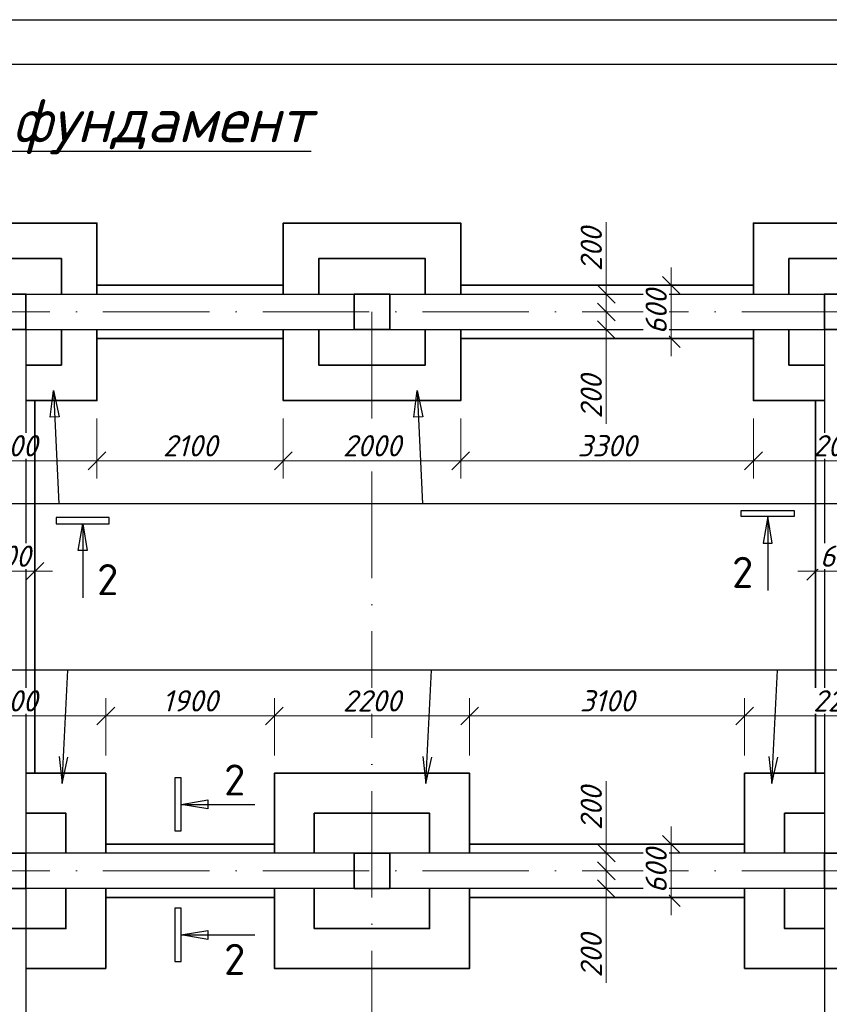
# Model space of a CAD drawing. Header units: millimetres. Extents: x 363306 to 7757304, y 1022887 to 1207196.
# Tile 17 of 256: x 491973 to 501098, y 1077581 to 1088678. Entities that reach past the tile are written whole.
import ezdxf

# ---------------------------------------------------------------- set-up
doc = ezdxf.new("R2010")
doc.units = ezdxf.units.MM
doc.linetypes.add('ACAD_ISO10W100', pattern=[18, 12, -3, 0, -3])
doc.layers.add('kcd_tx', color=7, linetype='Continuous')
doc.layers.add('O3SAD', color=1, linetype='Continuous')
doc.layers.add('размеры', color=12, linetype='Continuous', lineweight=15)
doc.styles.get("Standard").update_dxf_attribs({"font": 'isocpeui.ttf'})
doc.styles.add('WMF-Times New Roman0', font='times.ttf')
doc.dimstyles.new('Санжар', dxfattribs={"dimtxt": 240, "dimasz": 200, "dimexe": 200, "dimexo": 200, "dimgap": 50, "dimtad": 1, "dimdec": 0, "dimtxsty": 'Standard', "dimblk": 'OBLIQUE', "dimcen": 2.5, "dimdle": 200, "dimclrd": 152, "dimclre": 152, "dimclrt": 152, "dimadec": 0, "dimazin": 0, "dimtfac": 1, "dimtdec": 0, "dimtmove": 0, "dimatfit": 3, "dimldrblk": 'OBLIQUE', "dimfxl": 0, "dimlwd": 0, "dimlwe": 0, "dimarcsym": 0})

# ---------------------------------------------------------------- blocks, each defined once
blk = doc.blocks.new('_Oblique')
at = {"color": 0, "linetype": 'ByBlock', "lineweight": -2}
blk.add_line((-0.5, -0.5), (0.5, 0.5), dxfattribs=at)
blk = doc.blocks.new('*D221')
at = {"lineweight": 0, "transparency": 16777216}
for p, q in [((490844, 1084185), (490844, 1083506)), ((492844, 1084185), (492844, 1083506)), ((490644, 1083706), (493044, 1083706))]:
    blk.add_line(p, q, dxfattribs=at)
at = {"layer": 'Defpoints', "color": 0, "lineweight": 25, "transparency": 16777216}
for p in [(490844, 1084385), (492844, 1084385), (492844, 1083706)]:
    blk.add_point(p, dxfattribs=at)
at = {"lineweight": 0, "transparency": 16777216, "xscale": 200, "yscale": 200, "zscale": 200, "rotation": 180}
blk.add_blockref('_Oblique', (490844, 1083706), dxfattribs=at)
at = {"lineweight": 0, "transparency": 16777216, "xscale": 200, "yscale": 200, "zscale": 200}
blk.add_blockref('_Oblique', (492844, 1083706), dxfattribs=at)
at = {"lineweight": 0, "transparency": 16777216, "insert": (491844, 1083876), "char_height": 240, "attachment_point": 5, "bg_fill": 3, "box_fill_scale": 1.1, "bg_fill_color": 256, "bg_fill_true_color": 13158600, "bg_fill_transparency": 0}
blk.add_mtext('2000', dxfattribs=at)
blk = doc.blocks.new('*D222')
at = {"lineweight": 0, "transparency": 16777216}
for p, q in [((492844, 1084185), (492844, 1083506)), ((494944, 1084185), (494944, 1083506)), ((492644, 1083706), (495144, 1083706))]:
    blk.add_line(p, q, dxfattribs=at)
at = {"layer": 'Defpoints', "color": 0, "lineweight": 25, "transparency": 16777216}
for p in [(492844, 1084385), (494944, 1084385), (494944, 1083706)]:
    blk.add_point(p, dxfattribs=at)
at = {"lineweight": 0, "transparency": 16777216, "xscale": 200, "yscale": 200, "zscale": 200, "rotation": 180}
blk.add_blockref('_Oblique', (492844, 1083706), dxfattribs=at)
at = {"lineweight": 0, "transparency": 16777216, "xscale": 200, "yscale": 200, "zscale": 200}
blk.add_blockref('_Oblique', (494944, 1083706), dxfattribs=at)
at = {"lineweight": 0, "transparency": 16777216, "insert": (493894, 1083876), "char_height": 240, "attachment_point": 5, "bg_fill": 3, "box_fill_scale": 1.1, "bg_fill_color": 256, "bg_fill_true_color": 13158600, "bg_fill_transparency": 0}
blk.add_mtext('2100', dxfattribs=at)
blk = doc.blocks.new('*D223')
at = {"lineweight": 0, "transparency": 16777216}
for p, q in [((494944, 1084185), (494944, 1083506)), ((496944, 1084185), (496944, 1083506)), ((494744, 1083706), (497144, 1083706))]:
    blk.add_line(p, q, dxfattribs=at)
at = {"layer": 'Defpoints', "color": 0, "lineweight": 25, "transparency": 16777216}
for p in [(494944, 1084385), (496944, 1084385), (496944, 1083706)]:
    blk.add_point(p, dxfattribs=at)
at = {"lineweight": 0, "transparency": 16777216, "xscale": 200, "yscale": 200, "zscale": 200, "rotation": 180}
blk.add_blockref('_Oblique', (494944, 1083706), dxfattribs=at)
at = {"lineweight": 0, "transparency": 16777216, "xscale": 200, "yscale": 200, "zscale": 200}
blk.add_blockref('_Oblique', (496944, 1083706), dxfattribs=at)
at = {"lineweight": 0, "transparency": 16777216, "insert": (495944, 1083876), "char_height": 240, "attachment_point": 5, "bg_fill": 3, "box_fill_scale": 1.1, "bg_fill_color": 256, "bg_fill_true_color": 13158600, "bg_fill_transparency": 0}
blk.add_mtext('2000', dxfattribs=at)
blk = doc.blocks.new('*D224')
at = {"lineweight": 0, "transparency": 16777216}
for p, q in [((496944, 1084185), (496944, 1083506)), ((500244, 1084185), (500244, 1083506)), ((496744, 1083706), (500444, 1083706))]:
    blk.add_line(p, q, dxfattribs=at)
at = {"layer": 'Defpoints', "color": 0, "lineweight": 25, "transparency": 16777216}
for p in [(496944, 1084385), (500244, 1084385), (500244, 1083706)]:
    blk.add_point(p, dxfattribs=at)
at = {"lineweight": 0, "transparency": 16777216, "xscale": 200, "yscale": 200, "zscale": 200, "rotation": 180}
blk.add_blockref('_Oblique', (496944, 1083706), dxfattribs=at)
at = {"lineweight": 0, "transparency": 16777216, "xscale": 200, "yscale": 200, "zscale": 200}
blk.add_blockref('_Oblique', (500244, 1083706), dxfattribs=at)
at = {"lineweight": 0, "transparency": 16777216, "insert": (498594, 1083876), "char_height": 240, "attachment_point": 5, "bg_fill": 3, "box_fill_scale": 1.1, "bg_fill_color": 256, "bg_fill_true_color": 13158600, "bg_fill_transparency": 0}
blk.add_mtext('3300', dxfattribs=at)
blk = doc.blocks.new('*D225')
at = {"lineweight": 0, "transparency": 16777216}
for p, q in [((500244, 1084185), (500244, 1083506)), ((502244, 1084185), (502244, 1083506)), ((500044, 1083706), (502444, 1083706))]:
    blk.add_line(p, q, dxfattribs=at)
at = {"layer": 'Defpoints', "color": 0, "lineweight": 25, "transparency": 16777216}
for p in [(500244, 1084385), (502244, 1084385), (502244, 1083706)]:
    blk.add_point(p, dxfattribs=at)
at = {"lineweight": 0, "transparency": 16777216, "xscale": 200, "yscale": 200, "zscale": 200, "rotation": 180}
blk.add_blockref('_Oblique', (500244, 1083706), dxfattribs=at)
at = {"lineweight": 0, "transparency": 16777216, "xscale": 200, "yscale": 200, "zscale": 200}
blk.add_blockref('_Oblique', (502244, 1083706), dxfattribs=at)
at = {"lineweight": 0, "transparency": 16777216, "insert": (501244, 1083876), "char_height": 240, "attachment_point": 5, "bg_fill": 3, "box_fill_scale": 1.1, "bg_fill_color": 256, "bg_fill_true_color": 13158600, "bg_fill_transparency": 0}
blk.add_mtext('2000', dxfattribs=at)
blk = doc.blocks.new('*D239')
at = {"lineweight": 0, "transparency": 16777216}
for p, q in [((490744, 1080385), (490744, 1081031)), ((492944, 1080385), (492944, 1081031)), ((490544, 1080831), (493144, 1080831))]:
    blk.add_line(p, q, dxfattribs=at)
at = {"layer": 'Defpoints', "color": 0, "lineweight": 25, "transparency": 16777216}
for p in [(492944, 1080831), (490744, 1080185), (492944, 1080185)]:
    blk.add_point(p, dxfattribs=at)
at = {"lineweight": 0, "transparency": 16777216, "xscale": 200, "yscale": 200, "zscale": 200, "rotation": 180}
blk.add_blockref('_Oblique', (490744, 1080831), dxfattribs=at)
at = {"lineweight": 0, "transparency": 16777216, "xscale": 200, "yscale": 200, "zscale": 200}
blk.add_blockref('_Oblique', (492944, 1080831), dxfattribs=at)
at = {"lineweight": 0, "transparency": 16777216, "insert": (491844, 1081001), "char_height": 240, "attachment_point": 5, "bg_fill": 3, "box_fill_scale": 1.1, "bg_fill_color": 256, "bg_fill_true_color": 13158600, "bg_fill_transparency": 0}
blk.add_mtext('2200', dxfattribs=at)
blk = doc.blocks.new('*D240')
at = {"lineweight": 0, "transparency": 16777216}
for p, q in [((492944, 1080385), (492944, 1081031)), ((494844, 1080385), (494844, 1081031)), ((492744, 1080831), (495044, 1080831))]:
    blk.add_line(p, q, dxfattribs=at)
at = {"layer": 'Defpoints', "color": 0, "lineweight": 25, "transparency": 16777216}
for p in [(494844, 1080831), (492944, 1080185), (494844, 1080185)]:
    blk.add_point(p, dxfattribs=at)
at = {"lineweight": 0, "transparency": 16777216, "xscale": 200, "yscale": 200, "zscale": 200, "rotation": 180}
blk.add_blockref('_Oblique', (492944, 1080831), dxfattribs=at)
at = {"lineweight": 0, "transparency": 16777216, "xscale": 200, "yscale": 200, "zscale": 200}
blk.add_blockref('_Oblique', (494844, 1080831), dxfattribs=at)
at = {"lineweight": 0, "transparency": 16777216, "insert": (493894, 1081001), "char_height": 240, "attachment_point": 5, "bg_fill": 3, "box_fill_scale": 1.1, "bg_fill_color": 256, "bg_fill_true_color": 13158600, "bg_fill_transparency": 0}
blk.add_mtext('1900', dxfattribs=at)
blk = doc.blocks.new('*D241')
at = {"lineweight": 0, "transparency": 16777216}
for p, q in [((494844, 1080385), (494844, 1081031)), ((497044, 1080385), (497044, 1081031)), ((494644, 1080831), (497244, 1080831))]:
    blk.add_line(p, q, dxfattribs=at)
at = {"layer": 'Defpoints', "color": 0, "lineweight": 25, "transparency": 16777216}
for p in [(497044, 1080831), (494844, 1080185), (497044, 1080185)]:
    blk.add_point(p, dxfattribs=at)
at = {"lineweight": 0, "transparency": 16777216, "xscale": 200, "yscale": 200, "zscale": 200, "rotation": 180}
blk.add_blockref('_Oblique', (494844, 1080831), dxfattribs=at)
at = {"lineweight": 0, "transparency": 16777216, "xscale": 200, "yscale": 200, "zscale": 200}
blk.add_blockref('_Oblique', (497044, 1080831), dxfattribs=at)
at = {"lineweight": 0, "transparency": 16777216, "insert": (495944, 1081001), "char_height": 240, "attachment_point": 5, "bg_fill": 3, "box_fill_scale": 1.1, "bg_fill_color": 256, "bg_fill_true_color": 13158600, "bg_fill_transparency": 0}
blk.add_mtext('2200', dxfattribs=at)
blk = doc.blocks.new('*D242')
at = {"lineweight": 0, "transparency": 16777216}
for p, q in [((497044, 1080385), (497044, 1081031)), ((500144, 1080385), (500144, 1081031)), ((496844, 1080831), (500344, 1080831))]:
    blk.add_line(p, q, dxfattribs=at)
at = {"layer": 'Defpoints', "color": 0, "lineweight": 25, "transparency": 16777216}
for p in [(500144, 1080831), (497044, 1080185), (500144, 1080185)]:
    blk.add_point(p, dxfattribs=at)
at = {"lineweight": 0, "transparency": 16777216, "xscale": 200, "yscale": 200, "zscale": 200, "rotation": 180}
blk.add_blockref('_Oblique', (497044, 1080831), dxfattribs=at)
at = {"lineweight": 0, "transparency": 16777216, "xscale": 200, "yscale": 200, "zscale": 200}
blk.add_blockref('_Oblique', (500144, 1080831), dxfattribs=at)
at = {"lineweight": 0, "transparency": 16777216, "insert": (498594, 1081001), "char_height": 240, "attachment_point": 5, "bg_fill": 3, "box_fill_scale": 1.1, "bg_fill_color": 256, "bg_fill_true_color": 13158600, "bg_fill_transparency": 0}
blk.add_mtext('3100', dxfattribs=at)
blk = doc.blocks.new('*D258')
at = {"layer": 'Defpoints', "color": 0, "lineweight": 25, "transparency": 16777216}
for p in [(498154, 1079085), (498585, 1079085), (498154, 1078885)]:
    blk.add_point(p, dxfattribs=at)
at = {"layer": 'kcd_tx', "lineweight": 0, "transparency": 16777216}
for p, q in [((498354, 1079085), (498785, 1079085)), ((498585, 1079085), (498585, 1078685)), ((498354, 1078885), (498785, 1078885)), ((498585, 1078885), (498585, 1077823))]:
    blk.add_line(p, q, dxfattribs=at)
at = {"layer": 'kcd_tx', "lineweight": 0, "transparency": 16777216, "xscale": 200, "yscale": 200, "zscale": 200}
for p, rotation in [((498585, 1079085), 90), ((498585, 1078885), 270)]:
    blk.add_blockref('_Oblique', p, dxfattribs=dict(at, rotation=rotation))
at = {"layer": 'kcd_tx', "lineweight": 40, "transparency": 16777216, "insert": (498415, 1078128), "char_height": 240, "attachment_point": 5, "rotation": 90, "bg_fill": 3, "box_fill_scale": 1.1, "bg_fill_color": 256, "bg_fill_true_color": 13158600, "bg_fill_transparency": 0}
blk.add_mtext('200', dxfattribs=at)
blk = doc.blocks.new('*D259')
at = {"layer": 'Defpoints', "color": 0, "lineweight": 25, "transparency": 16777216}
for p in [(498266, 1079285), (498585, 1079285), (498154, 1079085)]:
    blk.add_point(p, dxfattribs=at)
at = {"layer": 'kcd_tx', "lineweight": 0, "transparency": 16777216}
for p, q in [((498585, 1079285), (498585, 1080095)), ((498466, 1079285), (498785, 1079285)), ((498585, 1078885), (498585, 1079285)), ((498354, 1079085), (498785, 1079085))]:
    blk.add_line(p, q, dxfattribs=at)
at = {"layer": 'kcd_tx', "lineweight": 0, "transparency": 16777216, "xscale": 200, "yscale": 200, "zscale": 200}
for p, rotation in [((498585, 1079285), 90), ((498585, 1079085), 270)]:
    blk.add_blockref('_Oblique', p, dxfattribs=dict(at, rotation=rotation))
at = {"layer": 'kcd_tx', "lineweight": 40, "transparency": 16777216, "insert": (498415, 1079790), "char_height": 240, "attachment_point": 5, "rotation": 90, "bg_fill": 3, "box_fill_scale": 1.1, "bg_fill_color": 256, "bg_fill_true_color": 13158600, "bg_fill_transparency": 0}
blk.add_mtext('200', dxfattribs=at)
blk = doc.blocks.new('*D260')
at = {"layer": 'Defpoints', "color": 0, "lineweight": 25, "transparency": 16777216}
for p in [(498154, 1085385), (498585, 1085385), (498154, 1085185)]:
    blk.add_point(p, dxfattribs=at)
at = {"layer": 'kcd_tx', "lineweight": 0, "transparency": 16777216}
for p, q in [((498354, 1085385), (498785, 1085385)), ((498585, 1085385), (498585, 1084985)), ((498354, 1085185), (498785, 1085185)), ((498585, 1085185), (498585, 1084123))]:
    blk.add_line(p, q, dxfattribs=at)
at = {"layer": 'kcd_tx', "lineweight": 0, "transparency": 16777216, "xscale": 200, "yscale": 200, "zscale": 200}
for p, rotation in [((498585, 1085385), 90), ((498585, 1085185), 270)]:
    blk.add_blockref('_Oblique', p, dxfattribs=dict(at, rotation=rotation))
at = {"layer": 'kcd_tx', "lineweight": 40, "transparency": 16777216, "insert": (498415, 1084428), "char_height": 240, "attachment_point": 5, "rotation": 90, "bg_fill": 3, "box_fill_scale": 1.1, "bg_fill_color": 256, "bg_fill_true_color": 13158600, "bg_fill_transparency": 0}
blk.add_mtext('200', dxfattribs=at)
blk = doc.blocks.new('*D261')
at = {"layer": 'Defpoints', "color": 0, "lineweight": 25, "transparency": 16777216}
for p in [(498266, 1085585), (498585, 1085585), (498154, 1085385)]:
    blk.add_point(p, dxfattribs=at)
at = {"layer": 'kcd_tx', "lineweight": 0, "transparency": 16777216}
for p, q in [((498585, 1085585), (498585, 1086395)), ((498466, 1085585), (498785, 1085585)), ((498585, 1085185), (498585, 1085585)), ((498354, 1085385), (498785, 1085385))]:
    blk.add_line(p, q, dxfattribs=at)
at = {"layer": 'kcd_tx', "lineweight": 0, "transparency": 16777216, "xscale": 200, "yscale": 200, "zscale": 200}
for p, rotation in [((498585, 1085585), 90), ((498585, 1085385), 270)]:
    blk.add_blockref('_Oblique', p, dxfattribs=dict(at, rotation=rotation))
at = {"layer": 'kcd_tx', "lineweight": 40, "transparency": 16777216, "insert": (498415, 1086090), "char_height": 240, "attachment_point": 5, "rotation": 90, "bg_fill": 3, "box_fill_scale": 1.1, "bg_fill_color": 256, "bg_fill_true_color": 13158600, "bg_fill_transparency": 0}
blk.add_mtext('200', dxfattribs=at)
blk = doc.blocks.new('*D201')
at = {"layer": 'Defpoints', "color": 0, "lineweight": 25, "transparency": 16777216}
for p in [(499317, 1085685), (499535, 1085685, 0), (499535, 1085085, 0)]:
    blk.add_point(p, dxfattribs=at)
at = {"layer": 'kcd_tx', "lineweight": 0, "transparency": 16777216}
for p, q in [((499317, 1084885), (499317, 1085885)), ((499335, 1085685), (499117, 1085685)), ((499335, 1085085), (499117, 1085085))]:
    blk.add_line(p, q, dxfattribs=at)
at = {"layer": 'kcd_tx', "lineweight": 0, "transparency": 16777216, "xscale": 200, "yscale": 200, "zscale": 200}
for p, rotation in [((499317, 1085685), 90), ((499317, 1085085), 270)]:
    blk.add_blockref('_Oblique', p, dxfattribs=dict(at, rotation=rotation))
at = {"layer": 'kcd_tx', "lineweight": 40, "transparency": 16777216, "insert": (499147, 1085385), "char_height": 240, "attachment_point": 5, "rotation": 90, "bg_fill": 3, "box_fill_scale": 1.1, "bg_fill_color": 256, "bg_fill_true_color": 13158600, "bg_fill_transparency": 0}
blk.add_mtext('600', dxfattribs=at)
blk = doc.blocks.new('*D203')
at = {"layer": 'Defpoints', "color": 0, "lineweight": 25, "transparency": 16777216}
for p in [(499317, 1079385), (499535, 1079385, 0), (499535, 1078785, 0)]:
    blk.add_point(p, dxfattribs=at)
at = {"layer": 'kcd_tx', "lineweight": 0, "transparency": 16777216}
for p, q in [((499317, 1078585), (499317, 1079585)), ((499335, 1079385), (499117, 1079385)), ((499335, 1078785), (499117, 1078785))]:
    blk.add_line(p, q, dxfattribs=at)
at = {"layer": 'kcd_tx', "lineweight": 0, "transparency": 16777216, "xscale": 200, "yscale": 200, "zscale": 200}
for p, rotation in [((499317, 1079385), 90), ((499317, 1078785), 270)]:
    blk.add_blockref('_Oblique', p, dxfattribs=dict(at, rotation=rotation))
at = {"layer": 'kcd_tx', "lineweight": 40, "transparency": 16777216, "insert": (499147, 1079085), "char_height": 240, "attachment_point": 5, "rotation": 90, "bg_fill": 3, "box_fill_scale": 1.1, "bg_fill_color": 256, "bg_fill_true_color": 13158600, "bg_fill_transparency": 0}
blk.add_mtext('600', dxfattribs=at)
blk = doc.blocks.new('*D213')
at = {"layer": 'Defpoints', "color": 0, "lineweight": 25, "transparency": 16777216}
blk.add_point((492144, 1082462), dxfattribs=at)
at = {"layer": 'kcd_tx', "lineweight": 0, "transparency": 16777216}
for p, q in [((491344, 1082462), (492344, 1082462)), ((491544, 1082463), (491544, 1082262)), ((492144, 1082463), (492144, 1082262))]:
    blk.add_line(p, q, dxfattribs=at)
at = {"layer": 'kcd_tx', "lineweight": 0, "transparency": 16777216, "xscale": 200, "yscale": 200, "zscale": 200, "rotation": 180}
blk.add_blockref('_Oblique', (491544, 1082462), dxfattribs=at)
at = {"layer": 'kcd_tx', "lineweight": 0, "transparency": 16777216, "xscale": 200, "yscale": 200, "zscale": 200}
blk.add_blockref('_Oblique', (492144, 1082462), dxfattribs=at)
at = {"layer": 'kcd_tx', "lineweight": 25, "transparency": 16777216, "insert": (491844, 1082632), "char_height": 240, "attachment_point": 5, "bg_fill": 3, "box_fill_scale": 1.1, "bg_fill_color": 256, "bg_fill_true_color": 13158600, "bg_fill_transparency": 0}
blk.add_mtext('600', dxfattribs=at)
at = {"layer": 'Defpoints', "color": 0, "lineweight": 25, "transparency": 16777216}
for p in [(491544, 1082775, 0), (492144, 1082775, 0)]:
    blk.add_point(p, dxfattribs=at)
blk = doc.blocks.new('*D214')
at = {"layer": 'Defpoints', "color": 0, "lineweight": 25, "transparency": 16777216}
blk.add_point((501544, 1082462), dxfattribs=at)
at = {"layer": 'kcd_tx', "lineweight": 0, "transparency": 16777216}
for p, q in [((500744, 1082462), (501744, 1082462)), ((500944, 1082463), (500944, 1082262)), ((501544, 1082463), (501544, 1082262))]:
    blk.add_line(p, q, dxfattribs=at)
at = {"layer": 'kcd_tx', "lineweight": 0, "transparency": 16777216, "xscale": 200, "yscale": 200, "zscale": 200, "rotation": 180}
blk.add_blockref('_Oblique', (500944, 1082462), dxfattribs=at)
at = {"layer": 'kcd_tx', "lineweight": 0, "transparency": 16777216, "xscale": 200, "yscale": 200, "zscale": 200}
blk.add_blockref('_Oblique', (501544, 1082462), dxfattribs=at)
at = {"layer": 'kcd_tx', "lineweight": 25, "transparency": 16777216, "insert": (501244, 1082632), "char_height": 240, "attachment_point": 5, "bg_fill": 3, "box_fill_scale": 1.1, "bg_fill_color": 256, "bg_fill_true_color": 13158600, "bg_fill_transparency": 0}
blk.add_mtext('600', dxfattribs=at)
at = {"layer": 'Defpoints', "color": 0, "lineweight": 25, "transparency": 16777216}
for p in [(500944, 1082775, 0), (501544, 1082775, 0)]:
    blk.add_point(p, dxfattribs=at)
blk = doc.blocks.new('*D234')
at = {"lineweight": 0, "transparency": 16777216}
for p, q in [((500144, 1080385), (500144, 1081031)), ((502344, 1080385), (502344, 1081031)), ((499944, 1080831), (502544, 1080831))]:
    blk.add_line(p, q, dxfattribs=at)
at = {"layer": 'Defpoints', "color": 0, "lineweight": 25, "transparency": 16777216}
for p in [(502344, 1080831), (500144, 1080185), (502344, 1080185)]:
    blk.add_point(p, dxfattribs=at)
at = {"lineweight": 0, "transparency": 16777216, "xscale": 200, "yscale": 200, "zscale": 200, "rotation": 180}
blk.add_blockref('_Oblique', (500144, 1080831), dxfattribs=at)
at = {"lineweight": 0, "transparency": 16777216, "xscale": 200, "yscale": 200, "zscale": 200}
blk.add_blockref('_Oblique', (502344, 1080831), dxfattribs=at)
at = {"lineweight": 25, "transparency": 16777216, "insert": (501244, 1081001), "char_height": 240, "attachment_point": 5, "bg_fill": 3, "box_fill_scale": 1.1, "bg_fill_color": 256, "bg_fill_true_color": 13158600, "bg_fill_transparency": 0}
blk.add_mtext('2200', dxfattribs=at)

msp = doc.modelspace()

# ---------------------------------------------------------------- linework, layer by layer
at = {"lineweight": 30, "ltscale": 100}
for p, q in [((492043.503, 1085584.834), (495743.503, 1085584.834)), ((492043.503, 1085184.834), (495743.503, 1085184.834)), ((492043.503, 1085184.834), (492043.503, 1079284.834)), ((496143.503, 1085184.834), (501043.503, 1085184.834)), ((501043.503, 1085184.834), (501043.503, 1079284.834)), ((495743.503, 1079284.834), (492043.503, 1079284.834)), ((501043.503, 1079284.834), (496143.503, 1079284.834)), ((495743.503, 1078884.834), (492043.503, 1078884.834)), ((501043.503, 1078884.834), (496143.503, 1078884.834))]:
    msp.add_line(p, q, dxfattribs=at)
at = {"color": 1, "linetype": 'ACAD_ISO10W100', "lineweight": 9, "ltscale": 100}
for p, q in [((474910.453, 1085384.834), (504643.503, 1085384.834)), ((495943.503, 1085384.834), (495943.503, 1066657.115)), ((474910.453, 1079084.834), (504643.503, 1079084.834))]:
    msp.add_line(p, q, dxfattribs=at)
at = {"linetype": 'Continuous', "lineweight": 25}
for p, q in [((500103.964, 1083078.245), (500103.964, 1083148.245)), ((500103.964, 1083148.245), (500703.964, 1083148.245)), ((500703.964, 1083078.245), (500103.964, 1083078.245)), ((500403.964, 1083078.245), (500353.686, 1082777.795)), ((500454.242, 1082777.795), (500403.964, 1083078.245)), ((500703.964, 1083148.245), (500703.964, 1083078.245)), ((492983.042, 1083066.485), (492383.042, 1083066.485)), ((492383.042, 1083066.485), (492383.042, 1082996.485)), ((492383.042, 1082996.485), (492983.042, 1082996.485)), ((492632.764, 1082696.035), (492683.042, 1082996.485)), ((492683.042, 1082996.485), (492733.32, 1082696.035)), ((492983.042, 1082996.485), (492983.042, 1083066.485)), ((500353.686, 1082777.795), (500454.242, 1082777.795)), ((492733.32, 1082696.035), (492632.764, 1082696.035)), ((493791.729, 1079834.615), (494092.179, 1079884.893)), ((494092.179, 1079884.893), (494092.179, 1079784.337)), ((494092.179, 1079784.337), (493791.729, 1079834.615)), ((493721.729, 1079534.615), (493791.729, 1079534.615)), ((493791.729, 1078662.783), (493721.729, 1078662.783)), ((493721.729, 1078662.783), (493721.729, 1078062.783)), ((493791.729, 1078062.783), (493791.729, 1078662.783)), ((493791.729, 1078362.783), (494092.179, 1078413.061)), ((494092.179, 1078413.061), (494092.179, 1078312.505)), ((494092.179, 1078312.505), (493791.729, 1078362.783)), ((493721.729, 1078062.783), (493791.729, 1078062.783))]:
    msp.add_line(p, q, dxfattribs=at)
at = {"color": 5, "lineweight": 30, "ltscale": 100}
msp.add_line((501043.503, 1078884.834), (501043.503, 1076284.834), dxfattribs=at)
at = {"color": 5, "lineweight": 25, "ltscale": 100}
for points in [[(507660.09, 1083221.911), (479613.786, 1083221.911)], [(507760.09, 1081347.757), (479713.786, 1081347.757)]]:
    msp.add_lwpolyline(points, dxfattribs=at)
at = {"linetype": 'Continuous', "lineweight": 25}
for points in [[(500403.964, 1083078.245), (500403.964, 1082244.912)], [(492683.042, 1082996.485), (492683.042, 1082163.151)], [(493791.729, 1079834.615), (494625.062, 1079834.615)], [(493791.729, 1078362.783), (494625.062, 1078362.783)]]:
    msp.add_lwpolyline(points, dxfattribs=at)
at = {"layer": 'размеры', "color": 5, "lineweight": 30, "ltscale": 5}
msp.add_line((492043.503, 1078884.834), (492043.503, 1076284.834), dxfattribs=at)
at = {"layer": 'размеры', "color": 18, "lineweight": 35, "ltscale": 5, "true_color": 0x000000}
for points in [[(490843.503, 1085584.834), (490843.503, 1086384.834), (492843.503, 1086384.834), (492843.503, 1085584.834)], [(494943.503, 1085584.834), (494943.503, 1086384.834), (496943.503, 1086384.834), (496943.503, 1085584.834)], [(500243.503, 1085584.834), (500243.503, 1086384.834), (502243.503, 1086384.834), (502243.503, 1085584.834)], [(491243.503, 1085584.834), (491243.503, 1085984.834), (492443.503, 1085984.834), (492443.503, 1085584.834)], [(495343.503, 1085584.834), (495343.503, 1085984.834), (496543.503, 1085984.834), (496543.503, 1085584.834)], [(500643.503, 1085584.834), (500643.503, 1085984.834), (501843.503, 1085984.834), (501843.503, 1085584.834)], [(492843.503, 1085684.834), (494943.503, 1085684.834)], [(492443.503, 1085184.834), (492443.503, 1084784.834), (492043.503, 1084784.834)], [(492843.503, 1085184.834), (492843.503, 1084384.834), (492043.503, 1084384.834)], [(496943.503, 1085184.834), (496943.503, 1084384.834), (494943.503, 1084384.834), (494943.503, 1085184.834)], [(496543.503, 1085184.834), (496543.503, 1084784.834), (495343.503, 1084784.834), (495343.503, 1085184.834)], [(501043.503, 1084384.834), (500243.503, 1084384.834), (500243.503, 1085184.834)], [(501043.503, 1084784.834), (500643.503, 1084784.834), (500643.503, 1085184.834)], [(492843.503, 1085084.834), (494943.503, 1085084.834)], [(492043.503, 1080184.834), (492943.503, 1080184.834), (492943.503, 1079284.834)], [(494843.503, 1079284.834), (494843.503, 1080184.834), (497043.503, 1080184.834), (497043.503, 1079284.834)], [(500143.503, 1079284.834), (500143.503, 1080184.834), (501043.503, 1080184.834)], [(492043.503, 1079734.834), (492493.503, 1079734.834), (492493.503, 1079284.834)], [(495293.503, 1079284.834), (495293.503, 1079734.834), (496593.503, 1079734.834), (496593.503, 1079284.834)], [(500593.503, 1079284.834), (500593.503, 1079734.834), (501043.503, 1079734.834)], [(492943.503, 1079384.834), (494843.503, 1079384.834)], [(492493.503, 1078884.834), (492493.503, 1078434.834), (491193.503, 1078434.834), (491193.503, 1078884.834)], [(492943.503, 1078884.834), (492943.503, 1077984.834), (492043.503, 1077984.834)], [(497043.503, 1078884.834), (497043.503, 1077984.834), (494843.503, 1077984.834), (494843.503, 1078884.834)], [(496593.503, 1078884.834), (496593.503, 1078434.834), (495293.503, 1078434.834), (495293.503, 1078884.834)], [(502343.503, 1078884.834), (502343.503, 1077984.834), (500143.503, 1077984.834), (500143.503, 1078884.834)], [(501043.503, 1078434.834), (500593.503, 1078434.834), (500593.503, 1078884.834)], [(492943.503, 1078784.834), (494843.503, 1078784.834)]]:
    msp.add_lwpolyline(points, dxfattribs=at)
at = {"layer": 'размеры', "lineweight": 35, "ltscale": 5}
for points in [[(492043.503, 1085184.834), (491643.503, 1085184.834), (491643.503, 1085584.834), (492043.503, 1085584.834)], [(496143.503, 1085184.834), (495743.503, 1085184.834), (495743.503, 1085584.834), (496143.503, 1085584.834)], [(501043.503, 1085184.834), (501443.503, 1085184.834), (501443.503, 1085584.834), (501043.503, 1085584.834)], [(492043.503, 1078884.834), (491643.503, 1078884.834), (491643.503, 1079284.834), (492043.503, 1079284.834)], [(496143.503, 1078884.834), (495743.503, 1078884.834), (495743.503, 1079284.834), (496143.503, 1079284.834)], [(501043.503, 1078884.834), (501443.503, 1078884.834), (501443.503, 1079284.834), (501043.503, 1079284.834)]]:
    msp.add_lwpolyline(points, close=True, dxfattribs=at)

# ---------------------------------------------------------------- texts
at = {"insert": (492633.453, 1087797.388, 0), "char_height": 500, "width": 11476.62083, "attachment_point": 2, "style": 'WMF-Times New Roman0'}
msp.add_mtext('{\\fISOCPEUR|b0|i1|c204|p34;\\LПлан фундамент}', dxfattribs=at)
at = {"linetype": 'Continuous', "lineweight": 25, "char_height": 350, "width": 315}
for insert, attachment_point in [((500241.268, 1082624.523), 3), ((492845.738, 1082542.763), 1), ((494276.729, 1078262.783), 1)]:
    msp.add_mtext('{\\fISOCPEUR|b0|i0|c204|p34;2}', dxfattribs=dict(at, insert=insert, attachment_point=attachment_point))

# ---------------------------------------------------------------- next in the draw order: dimensions: what is measured, and where the dimension line sits
at = {"color": 18, "lineweight": 0, "true_color": 0x000000}
for base, p1, p2, picture, middle in [((492843.503, 1083706.421), (490843.503, 1084384.834), (492843.503, 1084384.834), '*D221', (491843.503, 1083876.421)), ((492943.503, 1080831.384), (490743.503, 1080184.834), (492943.503, 1080184.834), '*D239', (491843.503, 1081001.384))]:
    dim = msp.add_linear_dim(base=base, p1=p1, p2=p2, dimstyle='Санжар', override={"dimclrd": 256, "dimclre": 256, "dimclrt": 256, "dimtmove": 1, "dimfxl": 0.18, "dimtfill": 1, "dimarcsym": 2}, dxfattribs=at)
    dim.commit()
    dim.dimension.update_dxf_attribs({"geometry": picture, "text_midpoint": middle})
at = {"layer": 'kcd_tx', "color": 1, "lineweight": 40}
dim = msp.add_linear_dim(base=(498584.816, 1079084.834), p1=(498153.675, 1078884.834), p2=(498153.675, 1079084.834), angle=90, dimstyle='Санжар', override={"dimclrd": 256, "dimclre": 256, "dimclrt": 256, "dimfxl": 1.25, "dimtfill": 1, "dimarcsym": 2}, dxfattribs=at)
dim.commit()
dim.dimension.update_dxf_attribs({"geometry": '*D258', "text_midpoint": (498584.816, 1078128.124), "dimtype": 160})

# ---------------------------------------------------------------- next in the draw order: linework, layer by layer
at = {"color": 5, "lineweight": 25, "ltscale": 100}
for p, q in [((492316.414, 1084196.947), (492352.157, 1084499.471)), ((492352.157, 1084499.471), (492416.853, 1084201.792)), ((492416.853, 1084201.792), (492316.414, 1084196.947)), ((492416.414, 1080372.72), (492452.157, 1080070.196)), ((492452.157, 1080070.196), (492516.853, 1080367.875))]:
    msp.add_line(p, q, dxfattribs=at)
for points in [[(492352.157, 1084499.471), (492413.786, 1083221.911)], [(492452.157, 1080070.196), (492513.786, 1081347.757)]]:
    msp.add_lwpolyline(points, dxfattribs=at)
at = {"layer": 'размеры', "color": 18, "lineweight": 35, "ltscale": 5, "true_color": 0x000000}
for points in [[(492143.503, 1084384.834), (492143.503, 1080184.834)], [(497043.503, 1078784.834), (500143.503, 1078784.834)]]:
    msp.add_lwpolyline(points, dxfattribs=at)

# ---------------------------------------------------------------- next in the draw order: dimensions: what is measured, and where the dimension line sits
at = {"color": 18, "lineweight": 0, "true_color": 0x000000}
for base, p1, p2, picture, middle in [((494943.503, 1083706.421), (492843.503, 1084384.834), (494943.503, 1084384.834), '*D222', (493893.503, 1083876.421)), ((494843.503, 1080831.384), (492943.503, 1080184.834), (494843.503, 1080184.834), '*D240', (493893.503, 1081001.384))]:
    dim = msp.add_linear_dim(base=base, p1=p1, p2=p2, dimstyle='Санжар', override={"dimclrd": 256, "dimclre": 256, "dimclrt": 256, "dimtmove": 1, "dimfxl": 0.18, "dimtfill": 1, "dimarcsym": 2}, dxfattribs=at)
    dim.commit()
    dim.dimension.update_dxf_attribs({"geometry": picture, "text_midpoint": middle})
at = {"layer": 'kcd_tx', "color": 1, "lineweight": 40}
dim = msp.add_linear_dim(base=(498584.816, 1079284.834), p1=(498153.675, 1079084.834), p2=(498266.394, 1079284.834), angle=90, dimstyle='Санжар', override={"dimclrd": 256, "dimclre": 256, "dimclrt": 256, "dimfxl": 1.25, "dimtfill": 1, "dimarcsym": 2}, dxfattribs=at)
dim.commit()
dim.dimension.update_dxf_attribs({"geometry": '*D259', "text_midpoint": (498414.816, 1079789.743)})

# ---------------------------------------------------------------- next in the draw order: linework, layer by layer
at = {"linetype": 'Continuous', "lineweight": 25}
for p, q in [((493791.729, 1080134.615), (493721.729, 1080134.615)), ((493721.729, 1080134.615), (493721.729, 1079534.615)), ((493791.729, 1079534.615), (493791.729, 1080134.615))]:
    msp.add_line(p, q, dxfattribs=at)
at = {"layer": 'размеры', "color": 18, "lineweight": 35, "ltscale": 5, "true_color": 0x000000}
msp.add_lwpolyline([(497043.503, 1079384.834), (500143.503, 1079384.834)], dxfattribs=at)

# ---------------------------------------------------------------- next in the draw order: texts
at = {"linetype": 'Continuous', "lineweight": 25, "insert": (494276.729, 1080284.615), "char_height": 350, "width": 315, "attachment_point": 1}
msp.add_mtext('{\\fISOCPEUR|b0|i0|c204|p34;2}', dxfattribs=at)

# ---------------------------------------------------------------- next in the draw order: dimensions: what is measured, and where the dimension line sits
at = {"color": 18, "lineweight": 0, "true_color": 0x000000}
for base, p1, p2, picture, middle in [((496943.503, 1083706.421), (494943.503, 1084384.834), (496943.503, 1084384.834), '*D223', (495943.503, 1083876.421)), ((497043.503, 1080831.384), (494843.503, 1080184.834), (497043.503, 1080184.834), '*D241', (495943.503, 1081001.384))]:
    dim = msp.add_linear_dim(base=base, p1=p1, p2=p2, dimstyle='Санжар', override={"dimclrd": 256, "dimclre": 256, "dimclrt": 256, "dimtmove": 1, "dimfxl": 0.18, "dimtfill": 1, "dimarcsym": 2}, dxfattribs=at)
    dim.commit()
    dim.dimension.update_dxf_attribs({"geometry": picture, "text_midpoint": middle})
at = {"layer": 'kcd_tx', "color": 244, "lineweight": 25, "true_color": 0x991b1e}
dim = msp.add_linear_dim(base=(492143.503, 1082462.31, 0), p1=(491543.503, 1082775.253), p2=(492143.503, 1082775.253), dimstyle='Санжар', override={"dimclrd": 256, "dimclre": 256, "dimclrt": 256, "dimfxl": 0.7, "dimfxlon": 1, "dimtfill": 1, "dimarcsym": 2}, dxfattribs=at)
dim.commit()
dim.dimension.update_dxf_attribs({"geometry": '*D213', "text_midpoint": (491843.503, 1082632.31, 0)})

# ---------------------------------------------------------------- next in the draw order: linework, layer by layer
at = {"color": 5, "lineweight": 25, "ltscale": 100}
for p, q in [((496416.414, 1084196.947), (496452.157, 1084499.471)), ((496452.157, 1084499.471), (496516.853, 1084201.792)), ((496516.853, 1084201.792), (496416.414, 1084196.947)), ((496516.414, 1080372.72), (496552.157, 1080070.196)), ((496552.157, 1080070.196), (496616.853, 1080367.875))]:
    msp.add_line(p, q, dxfattribs=at)
for points in [[(496452.157, 1084499.471), (496513.786, 1083221.911)], [(496552.157, 1080070.196), (496613.786, 1081347.757)]]:
    msp.add_lwpolyline(points, dxfattribs=at)

# ---------------------------------------------------------------- next in the draw order: dimensions: what is measured, and where the dimension line sits
at = {"color": 18, "lineweight": 0, "true_color": 0x000000}
for base, p1, p2, picture, middle in [((500243.503, 1083706.421), (496943.503, 1084384.834), (500243.503, 1084384.834), '*D224', (498593.503, 1083876.421)), ((500143.503, 1080831.384), (497043.503, 1080184.834), (500143.503, 1080184.834), '*D242', (498593.503, 1081001.384))]:
    dim = msp.add_linear_dim(base=base, p1=p1, p2=p2, dimstyle='Санжар', override={"dimclrd": 256, "dimclre": 256, "dimclrt": 256, "dimtmove": 1, "dimfxl": 0.18, "dimtfill": 1, "dimarcsym": 2}, dxfattribs=at)
    dim.commit()
    dim.dimension.update_dxf_attribs({"geometry": picture, "text_midpoint": middle})
at = {"layer": 'kcd_tx', "color": 1, "lineweight": 40}
dim = msp.add_linear_dim(base=(499317.166, 1079384.834, 0), p1=(499535.333, 1078784.834), p2=(499535.333, 1079384.834), angle=90, dimstyle='Санжар', override={"dimclrd": 256, "dimclre": 256, "dimclrt": 256, "dimfxl": 1.25, "dimtfill": 1, "dimarcsym": 2}, dxfattribs=at)
dim.commit()
dim.dimension.update_dxf_attribs({"geometry": '*D203', "text_midpoint": (499147.166, 1079084.834, 0)})

# ---------------------------------------------------------------- next in the draw order: dimensions: what is measured, and where the dimension line sits
at = {"color": 18, "lineweight": 0, "true_color": 0x000000}
dim = msp.add_linear_dim(base=(502243.503, 1083706.421), p1=(500243.503, 1084384.834), p2=(502243.503, 1084384.834), dimstyle='Санжар', override={"dimclrd": 256, "dimclre": 256, "dimclrt": 256, "dimtmove": 1, "dimfxl": 0.18, "dimtfill": 1, "dimarcsym": 2}, dxfattribs=at)
dim.commit()
dim.dimension.update_dxf_attribs({"geometry": '*D225', "text_midpoint": (501243.503, 1083876.421)})
at = {"layer": 'kcd_tx', "color": 1, "lineweight": 40}
dim = msp.add_linear_dim(base=(498584.816, 1085384.834), p1=(498153.675, 1085184.834), p2=(498153.675, 1085384.834), angle=90, dimstyle='Санжар', override={"dimclrd": 256, "dimclre": 256, "dimclrt": 256, "dimfxl": 1.25, "dimtfill": 1, "dimarcsym": 2}, dxfattribs=at)
dim.commit()
dim.dimension.update_dxf_attribs({"geometry": '*D260', "text_midpoint": (498584.816, 1084428.124), "dimtype": 160})

# ---------------------------------------------------------------- next in the draw order: linework, layer by layer
at = {"layer": 'размеры', "color": 18, "lineweight": 35, "ltscale": 5, "true_color": 0x000000}
for points in [[(496943.503, 1085084.834), (500243.503, 1085084.834)], [(500943.503, 1084384.834), (500943.503, 1080184.834)]]:
    msp.add_lwpolyline(points, dxfattribs=at)

# ---------------------------------------------------------------- next in the draw order: dimensions: what is measured, and where the dimension line sits
at = {"layer": 'kcd_tx', "color": 1, "lineweight": 40}
dim = msp.add_linear_dim(base=(498584.816, 1085584.834), p1=(498153.675, 1085384.834), p2=(498266.394, 1085584.834), angle=90, dimstyle='Санжар', override={"dimclrd": 256, "dimclre": 256, "dimclrt": 256, "dimfxl": 1.25, "dimtfill": 1, "dimarcsym": 2}, dxfattribs=at)
dim.commit()
dim.dimension.update_dxf_attribs({"geometry": '*D261', "text_midpoint": (498414.816, 1086089.743)})

# ---------------------------------------------------------------- next in the draw order: linework, layer by layer
at = {"lineweight": 30, "ltscale": 100}
msp.add_line((496143.503, 1085584.834), (501043.503, 1085584.834), dxfattribs=at)
at = {"layer": 'размеры', "color": 18, "lineweight": 35, "ltscale": 5, "true_color": 0x000000}
msp.add_lwpolyline([(496943.503, 1085684.834), (500243.503, 1085684.834)], dxfattribs=at)

# ---------------------------------------------------------------- next in the draw order: dimensions: what is measured, and where the dimension line sits
at = {"color": 244, "lineweight": 25, "true_color": 0x991b1e}
dim = msp.add_linear_dim(base=(502343.503, 1080831.384), p1=(500143.503, 1080184.834), p2=(502343.503, 1080184.834), dimstyle='Санжар', override={"dimclrd": 256, "dimclre": 256, "dimclrt": 256, "dimtmove": 1, "dimfxl": 0.18, "dimtfill": 1, "dimarcsym": 2}, dxfattribs=at)
dim.commit()
dim.dimension.update_dxf_attribs({"geometry": '*D234', "text_midpoint": (501243.503, 1081001.384)})
at = {"layer": 'kcd_tx', "color": 244, "lineweight": 25, "true_color": 0x991b1e}
dim = msp.add_linear_dim(base=(501543.503, 1082462.31, 0), p1=(500943.503, 1082775.253), p2=(501543.503, 1082775.253), dimstyle='Санжар', override={"dimclrd": 256, "dimclre": 256, "dimclrt": 256, "dimfxl": 0.7, "dimfxlon": 1, "dimtfill": 1, "dimarcsym": 2}, dxfattribs=at)
dim.commit()
dim.dimension.update_dxf_attribs({"geometry": '*D214', "text_midpoint": (501243.503, 1082632.31, 0)})

# ---------------------------------------------------------------- next in the draw order: linework, layer by layer
at = {"color": 5, "lineweight": 25, "ltscale": 100}
for p, q in [((500416.414, 1080372.72), (500452.157, 1080070.196)), ((500452.157, 1080070.196), (500516.853, 1080367.875))]:
    msp.add_line(p, q, dxfattribs=at)
msp.add_lwpolyline([(500452.157, 1080070.196), (500513.786, 1081347.757)], dxfattribs=at)

# ---------------------------------------------------------------- next in the draw order: dimensions: what is measured, and where the dimension line sits
at = {"layer": 'kcd_tx', "color": 1, "lineweight": 40}
dim = msp.add_linear_dim(base=(499317.166, 1085684.834, 0), p1=(499535.333, 1085084.834), p2=(499535.333, 1085684.834), angle=90, dimstyle='Санжар', override={"dimclrd": 256, "dimclre": 256, "dimclrt": 256, "dimfxl": 1.25, "dimtfill": 1, "dimarcsym": 2}, dxfattribs=at)
dim.commit()
dim.dimension.update_dxf_attribs({"geometry": '*D201', "text_midpoint": (499147.166, 1085384.834, 0)})

# ---------------------------------------------------------------- next in the draw order: linework, layer by layer
at = {"lineweight": 30}
msp.add_lwpolyline([(472706.348, 1088178.072), (512206.348, 1088178.072), (512206.348, 1059478.072), (472706.348, 1059478.072)], close=True, dxfattribs=at)
at = {"layer": 'O3SAD', "color": 1}
msp.add_lwpolyline([(470706.348, 1088678.072), (512706.348, 1088678.072), (512706.348, 1058978.072), (470706.348, 1058978.072)], close=True, dxfattribs=at)

doc.saveas('drawing.dxf')
